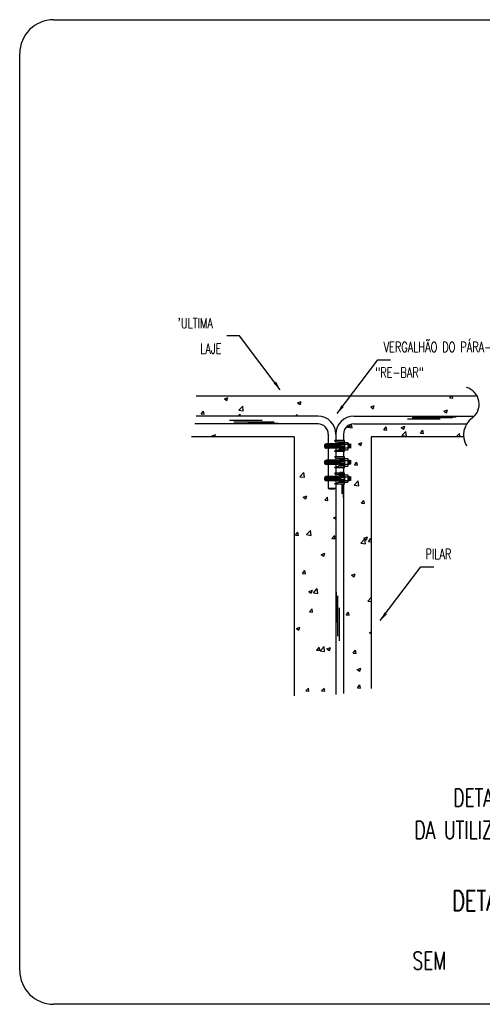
# Model space of a CAD drawing. Header units: millimetres. Extents: x 4477830 to 4478275, y -30323838 to -30323445.
# Tile 99 of 124: x 4478179 to 4478188, y -30323609 to -30323590. Entities that reach past the tile are written whole.
import ezdxf

# ---------------------------------------------------------------- set-up
doc = ezdxf.new("R2010")
doc.units = ezdxf.units.MM
doc.linetypes.add('NULL', pattern=[0])
for name, color, linetype, lineweight in [('C01', 1, 'Continuous', 30), ('C02', 2, 'Continuous', 30), ('C03', 3, 'Continuous', 30), ('C04', 4, 'Continuous', 30), ('C05', 4, 'Continuous', 30), ('P-MARGEM', 4, 'Continuous', 30)]:
    doc.layers.add(name, color=color, linetype=linetype, lineweight=lineweight)
doc.styles.add('ROMANS', font='romans.shx', dxfattribs={"width": 0.7})

msp = doc.modelspace()

# ---------------------------------------------------------------- hatches: boundary and pattern name
at = {"layer": 'C02', "linetype": 'Continuous', "true_color": 0x000000}
for points in [[(4478184.246, -30323596.868), (4478184.198, -30323596.904), (4478184.329, -30323597.031), (4478184.246, -30323596.868), (4478184.246, -30323596.868)], [(4478185.527, -30323597.336), (4478185.575, -30323597.371), (4478185.444, -30323597.498), (4478185.527, -30323597.336), (4478185.527, -30323597.336)], [(4478186.376, -30323601.402), (4478186.424, -30323601.438), (4478186.293, -30323601.565), (4478186.376, -30323601.402), (4478186.376, -30323601.402)]]:
    msp.add_hatch(color=18, dxfattribs=at).paths.add_polyline_path(points)

# ---------------------------------------------------------------- linework, layer by layer
at = {"layer": 'C01', "linetype": 'Continuous'}
for p, q in [((4478183.231, -30323597.208), (4478183.301, -30323597.181)), ((4478183.231, -30323597.208), (4478183.281, -30323597.241)), ((4478183.281, -30323597.241), (4478183.301, -30323597.181)), ((4478184.668, -30323597.288), (4478184.738, -30323597.261)), ((4478184.718, -30323597.321), (4478184.738, -30323597.261)), ((4478187.658, -30323597.191), (4478187.686, -30323597.157)), ((4478187.658, -30323597.191), (4478187.718, -30323597.196)), ((4478187.718, -30323597.196), (4478187.71, -30323597.157)), ((4478182.776, -30323597.504), (4478182.824, -30323597.447)), ((4478182.835, -30323597.509), (4478182.824, -30323597.447)), ((4478183.513, -30323597.432), (4478183.591, -30323597.35)), ((4478183.513, -30323597.432), (4478183.602, -30323597.445)), ((4478183.602, -30323597.445), (4478183.591, -30323597.35)), ((4478184.668, -30323597.288), (4478184.718, -30323597.321)), ((4478186.105, -30323597.368), (4478186.175, -30323597.341)), ((4478186.105, -30323597.368), (4478186.155, -30323597.401)), ((4478186.155, -30323597.402), (4478186.175, -30323597.341)), ((4478187.542, -30323597.448), (4478187.612, -30323597.421)), ((4478187.542, -30323597.448), (4478187.592, -30323597.482)), ((4478187.592, -30323597.482), (4478187.612, -30323597.421)), ((4478182.776, -30323597.504), (4478182.835, -30323597.509)), ((4478183.507, -30323597.55), (4478183.541, -30323597.509)), ((4478183.549, -30323597.55), (4478183.541, -30323597.509)), ((4478184.626, -30323597.55), (4478184.658, -30323597.516)), ((4478184.663, -30323597.55), (4478184.658, -30323597.516)), ((4478185.33, -30323597.665), (4478185.335, -30323597.664)), ((4478185.333, -30323597.669), (4478185.335, -30323597.664)), ((4478185.645, -30323597.755), (4478185.667, -30323597.729)), ((4478185.645, -30323597.755), (4478185.705, -30323597.76)), ((4478185.648, -30323597.763), (4478185.693, -30323597.716)), ((4478185.648, -30323597.763), (4478185.737, -30323597.776)), ((4478185.705, -30323597.76), (4478185.696, -30323597.714)), ((4478185.737, -30323597.776), (4478185.729, -30323597.704)), ((4478186.362, -30323597.818), (4478186.41, -30323597.76)), ((4478186.362, -30323597.818), (4478186.422, -30323597.823)), ((4478186.422, -30323597.823), (4478186.41, -30323597.76)), ((4478186.702, -30323597.771), (4478186.772, -30323597.744)), ((4478186.702, -30323597.771), (4478186.752, -30323597.804)), ((4478186.715, -30323597.928), (4478186.793, -30323597.847)), ((4478186.752, -30323597.804), (4478186.772, -30323597.744)), ((4478186.804, -30323597.942), (4478186.793, -30323597.847)), ((4478187.079, -30323597.881), (4478187.127, -30323597.823)), ((4478187.139, -30323597.886), (4478187.127, -30323597.823)), ((4478182.988, -30323597.933), (4478183.058, -30323597.906)), ((4478182.988, -30323597.933), (4478183.016, -30323597.952)), ((4478183.042, -30323597.952), (4478183.058, -30323597.906)), ((4478186.715, -30323597.928), (4478186.804, -30323597.942)), ((4478187.079, -30323597.881), (4478187.139, -30323597.886)), ((4478187.797, -30323597.943), (4478187.845, -30323597.886)), ((4478187.797, -30323597.943), (4478187.856, -30323597.949)), ((4478187.856, -30323597.949), (4478187.845, -30323597.886)), ((4478185.862, -30323598.093), (4478185.932, -30323598.066)), ((4478185.862, -30323598.093), (4478185.912, -30323598.127)), ((4478185.912, -30323598.127), (4478185.932, -30323598.066)), ((4478185.783, -30323598.507), (4478185.832, -30323598.45)), ((4478185.783, -30323598.507), (4478185.843, -30323598.513)), ((4478185.843, -30323598.513), (4478185.832, -30323598.45)), ((4478184.713, -30323598.737), (4478184.791, -30323598.655)), ((4478184.713, -30323598.737), (4478184.802, -30323598.75)), ((4478184.802, -30323598.75), (4478184.791, -30323598.656)), ((4478185.781, -30323598.902), (4478185.858, -30323598.821)), ((4478185.869, -30323598.916), (4478185.858, -30323598.821)), ((4478185.781, -30323598.902), (4478185.869, -30323598.916)), ((4478184.778, -30323599.141), (4478184.848, -30323599.114)), ((4478184.778, -30323599.141), (4478184.828, -30323599.174)), ((4478184.828, -30323599.174), (4478184.848, -30323599.114)), ((4478185.205, -30323599.197), (4478185.253, -30323599.139)), ((4478185.205, -30323599.197), (4478185.265, -30323599.202)), ((4478185.265, -30323599.202), (4478185.253, -30323599.139)), ((4478185.922, -30323599.259), (4478185.97, -30323599.202)), ((4478185.982, -30323599.265), (4478185.97, -30323599.202)), ((4478185.922, -30323599.259), (4478185.982, -30323599.265)), ((4478185.375, -30323599.543), (4478185.42, -30323599.526)), ((4478185.375, -30323599.543), (4478185.42, -30323599.574)), ((4478184.846, -30323599.876), (4478184.924, -30323599.795)), ((4478184.935, -30323599.89), (4478184.924, -30323599.795)), ((4478184.602, -30323599.84), (4478184.605, -30323599.839)), ((4478184.602, -30323599.847), (4478184.605, -30323599.839)), ((4478184.626, -30323599.886), (4478184.675, -30323599.829)), ((4478184.626, -30323599.886), (4478184.686, -30323599.891)), ((4478184.686, -30323599.891), (4478184.675, -30323599.829)), ((4478184.846, -30323599.876), (4478184.935, -30323599.89)), ((4478185.344, -30323599.949), (4478185.392, -30323599.891)), ((4478185.344, -30323599.949), (4478185.404, -30323599.954)), ((4478185.404, -30323599.954), (4478185.392, -30323599.891)), ((4478185.913, -30323600.042), (4478185.991, -30323599.961)), ((4478185.972, -30323599.946), (4478186.042, -30323599.919)), ((4478185.972, -30323599.946), (4478186.022, -30323599.98)), ((4478186.002, -30323600.056), (4478185.991, -30323599.961)), ((4478186.022, -30323599.98), (4478186.042, -30323599.919)), ((4478186.061, -30323600.012), (4478186.109, -30323599.954)), ((4478186.113, -30323599.976), (4478186.109, -30323599.954)), ((4478185.913, -30323600.042), (4478186.002, -30323600.056)), ((4478186.061, -30323600.012), (4478186.113, -30323600.016)), ((4478185.132, -30323600.269), (4478185.202, -30323600.242)), ((4478185.132, -30323600.269), (4478185.182, -30323600.302)), ((4478185.182, -30323600.302), (4478185.202, -30323600.242)), ((4478184.765, -30323600.638), (4478184.813, -30323600.581)), ((4478184.765, -30323600.638), (4478184.825, -30323600.644)), ((4478184.825, -30323600.644), (4478184.813, -30323600.581)), ((4478185.729, -30323600.671), (4478185.799, -30323600.644)), ((4478185.729, -30323600.671), (4478185.779, -30323600.705)), ((4478185.779, -30323600.705), (4478185.799, -30323600.644)), ((4478184.978, -30323601.016), (4478185.056, -30323600.935)), ((4478185.067, -30323601.03), (4478185.056, -30323600.935)), ((4478184.889, -30323600.994), (4478184.959, -30323600.967)), ((4478184.889, -30323600.994), (4478184.938, -30323601.027)), ((4478184.938, -30323601.027), (4478184.959, -30323600.967)), ((4478184.978, -30323601.016), (4478185.067, -30323601.03)), ((4478186.046, -30323601.181), (4478186.113, -30323601.111)), ((4478184.904, -30323601.391), (4478184.952, -30323601.333)), ((4478184.964, -30323601.396), (4478184.952, -30323601.333)), ((4478186.046, -30323601.181), (4478186.113, -30323601.192)), ((4478184.904, -30323601.391), (4478184.964, -30323601.396)), ((4478185.621, -30323601.453), (4478185.669, -30323601.396)), ((4478185.621, -30323601.453), (4478185.681, -30323601.459)), ((4478185.681, -30323601.459), (4478185.669, -30323601.396)), ((4478184.645, -30323601.719), (4478184.715, -30323601.692)), ((4478184.645, -30323601.719), (4478184.695, -30323601.752)), ((4478184.695, -30323601.752), (4478184.715, -30323601.692)), ((4478186.083, -30323601.799), (4478186.113, -30323601.787)), ((4478186.083, -30323601.799), (4478186.113, -30323601.82)), ((4478185.043, -30323602.143), (4478185.091, -30323602.085)), ((4478185.103, -30323602.148), (4478185.091, -30323602.085)), ((4478185.111, -30323602.156), (4478185.189, -30323602.074)), ((4478185.2, -30323602.169), (4478185.189, -30323602.074)), ((4478185.242, -30323602.121), (4478185.312, -30323602.095)), ((4478185.292, -30323602.155), (4478185.312, -30323602.095)), ((4478185.043, -30323602.143), (4478185.103, -30323602.148)), ((4478185.111, -30323602.156), (4478185.2, -30323602.169)), ((4478185.242, -30323602.121), (4478185.292, -30323602.155)), ((4478185.76, -30323602.205), (4478185.808, -30323602.148)), ((4478185.76, -30323602.205), (4478185.82, -30323602.211)), ((4478185.82, -30323602.211), (4478185.808, -30323602.148)), ((4478185.839, -30323602.524), (4478185.909, -30323602.497)), ((4478185.889, -30323602.558), (4478185.909, -30323602.497)), ((4478185.839, -30323602.524), (4478185.889, -30323602.558)), ((4478184.833, -30323602.947), (4478184.881, -30323602.89)), ((4478184.892, -30323602.952), (4478184.881, -30323602.89)), ((4478185.141, -30323602.947), (4478185.189, -30323602.89)), ((4478185.201, -30323602.952), (4478185.189, -30323602.89)), ((4478185.842, -30323602.885), (4478185.89, -30323602.828)), ((4478185.842, -30323602.885), (4478185.902, -30323602.891)), ((4478185.902, -30323602.891), (4478185.89, -30323602.828)), ((4478184.833, -30323602.947), (4478184.892, -30323602.952)), ((4478185.141, -30323602.947), (4478185.201, -30323602.952))]:
    msp.add_line(p, q, dxfattribs=at)
at = {"layer": 'C01'}
for p, q in [((4478183.973, -30323597.636), (4478183.329, -30323597.636)), ((4478184.209, -30323597.668), (4478183.419, -30323597.668)), ((4478187.47, -30323597.61), (4478186.826, -30323597.61)), ((4478187.707, -30323597.578), (4478186.916, -30323597.578)), ((4478187.187, -30323597.561), (4478187.781, -30323597.561)), ((4478183.69, -30323597.686), (4478184.284, -30323597.686)), ((4478185.471, -30323598.127), (4478185.196, -30323598.127)), ((4478185.472, -30323598.146), (4478185.196, -30323598.146)), ((4478185.201, -30323598.158), (4478185.201, -30323598.115)), ((4478185.469, -30323598.111), (4478185.203, -30323598.111)), ((4478185.474, -30323598.161), (4478185.203, -30323598.161)), ((4478185.213, -30323598.17), (4478185.213, -30323598.102)), ((4478185.469, -30323598.101), (4478185.215, -30323598.101)), ((4478185.475, -30323598.172), (4478185.215, -30323598.172)), ((4478185.23, -30323598.178), (4478185.23, -30323598.095)), ((4478185.26, -30323598.178), (4478185.26, -30323598.095)), ((4478185.302, -30323598.178), (4478185.302, -30323598.095)), ((4478185.349, -30323598.178), (4478185.349, -30323598.095)), ((4478185.587, -30323598.065), (4478185.477, -30323598.065)), ((4478185.587, -30323598.208), (4478185.477, -30323598.208)), ((4478185.486, -30323598.095), (4478185.493, -30323598.178)), ((4478185.587, -30323598.077), (4478185.491, -30323598.077)), ((4478185.587, -30323598.196), (4478185.491, -30323598.196)), ((4478185.504, -30323598.095), (4478185.511, -30323598.166)), ((4478185.587, -30323598.095), (4478185.505, -30323598.095)), ((4478185.587, -30323598.178), (4478185.505, -30323598.178)), ((4478185.587, -30323598.119), (4478185.514, -30323598.119)), ((4478185.587, -30323598.154), (4478185.514, -30323598.154)), ((4478185.668, -30323598.095), (4478185.676, -30323598.178)), ((4478185.687, -30323598.095), (4478185.694, -30323598.178)), ((4478185.705, -30323598.095), (4478185.71, -30323598.157)), ((4478185.471, -30323598.446), (4478185.196, -30323598.446)), ((4478185.201, -30323598.477), (4478185.201, -30323598.434)), ((4478185.469, -30323598.43), (4478185.203, -30323598.43)), ((4478185.213, -30323598.489), (4478185.213, -30323598.421)), ((4478185.469, -30323598.42), (4478185.215, -30323598.42)), ((4478185.23, -30323598.496), (4478185.23, -30323598.414)), ((4478185.26, -30323598.497), (4478185.26, -30323598.414)), ((4478185.302, -30323598.497), (4478185.302, -30323598.414)), ((4478185.349, -30323598.497), (4478185.349, -30323598.414)), ((4478185.587, -30323598.384), (4478185.477, -30323598.384)), ((4478185.486, -30323598.414), (4478185.493, -30323598.497)), ((4478185.587, -30323598.396), (4478185.491, -30323598.396)), ((4478185.504, -30323598.414), (4478185.511, -30323598.485)), ((4478185.587, -30323598.414), (4478185.505, -30323598.414)), ((4478185.587, -30323598.437), (4478185.514, -30323598.437)), ((4478185.668, -30323598.414), (4478185.676, -30323598.497)), ((4478185.687, -30323598.414), (4478185.694, -30323598.497)), ((4478185.705, -30323598.414), (4478185.71, -30323598.476)), ((4478185.472, -30323598.465), (4478185.196, -30323598.465)), ((4478185.474, -30323598.48), (4478185.203, -30323598.48)), ((4478185.475, -30323598.491), (4478185.215, -30323598.491)), ((4478185.587, -30323598.527), (4478185.477, -30323598.527)), ((4478185.587, -30323598.515), (4478185.491, -30323598.515)), ((4478185.587, -30323598.497), (4478185.505, -30323598.497)), ((4478185.587, -30323598.473), (4478185.514, -30323598.473)), ((4478185.471, -30323598.765), (4478185.196, -30323598.765)), ((4478185.472, -30323598.784), (4478185.196, -30323598.784)), ((4478185.201, -30323598.796), (4478185.201, -30323598.753)), ((4478185.469, -30323598.749), (4478185.203, -30323598.749)), ((4478185.474, -30323598.799), (4478185.203, -30323598.799)), ((4478185.213, -30323598.808), (4478185.213, -30323598.74)), ((4478185.469, -30323598.739), (4478185.215, -30323598.739)), ((4478185.475, -30323598.81), (4478185.215, -30323598.81)), ((4478185.23, -30323598.815), (4478185.23, -30323598.733)), ((4478185.26, -30323598.816), (4478185.26, -30323598.733)), ((4478185.302, -30323598.816), (4478185.302, -30323598.733)), ((4478185.349, -30323598.816), (4478185.349, -30323598.733)), ((4478185.587, -30323598.703), (4478185.477, -30323598.703)), ((4478185.486, -30323598.733), (4478185.493, -30323598.816)), ((4478185.587, -30323598.715), (4478185.491, -30323598.715)), ((4478185.504, -30323598.733), (4478185.511, -30323598.804)), ((4478185.587, -30323598.733), (4478185.505, -30323598.733)), ((4478185.587, -30323598.816), (4478185.505, -30323598.816)), ((4478185.511, -30323598.667), (4478185.511, -30323598.642)), ((4478185.587, -30323598.756), (4478185.514, -30323598.756)), ((4478185.587, -30323598.792), (4478185.514, -30323598.792)), ((4478185.543, -30323598.667), (4478185.543, -30323598.642)), ((4478185.561, -30323598.642), (4478185.561, -30323598.667)), ((4478185.668, -30323598.733), (4478185.676, -30323598.816)), ((4478185.687, -30323598.733), (4478185.694, -30323598.816)), ((4478185.705, -30323598.733), (4478185.71, -30323598.795)), ((4478185.587, -30323598.846), (4478185.477, -30323598.846)), ((4478185.587, -30323598.834), (4478185.491, -30323598.834)), ((4478185.543, -30323599.072), (4478185.543, -30323598.881)), ((4478185.561, -30323598.881), (4478185.561, -30323599.146)), ((4478185.434, -30323601.6), (4478185.434, -30323601.006)), ((4478185.451, -30323601.08), (4478185.451, -30323601.871)), ((4478185.484, -30323601.317), (4478185.484, -30323601.961))]:
    msp.add_line(p, q, dxfattribs=at)
at = {"layer": 'C02', "color": 5}
for p, q in [((4478183.531, -30323595.973), (4478183.281, -30323595.973)), ((4478184.329, -30323597.031), (4478183.531, -30323595.973)), ((4478185.444, -30323597.498), (4478186.241, -30323596.44)), ((4478186.241, -30323596.44), (4478186.491, -30323596.44)), ((4478185.402, -30323598.041), (4478185.447, -30323598.054)), ((4478185.587, -30323598.029), (4478185.403, -30323598.029)), ((4478185.587, -30323598.059), (4478185.466, -30323598.059)), ((4478185.587, -30323598.243), (4478185.587, -30323598.029)), ((4478185.468, -30323598.095), (4478185.236, -30323598.095)), ((4478185.475, -30323598.178), (4478185.236, -30323598.178)), ((4478185.402, -30323598.232), (4478185.447, -30323598.219)), ((4478185.587, -30323598.243), (4478185.403, -30323598.243)), ((4478185.587, -30323598.214), (4478185.466, -30323598.214)), ((4478185.479, -30323598.113), (4478185.468, -30323598.095)), ((4478185.468, -30323598.095), (4478185.475, -30323598.178)), ((4478185.483, -30323598.16), (4478185.475, -30323598.178)), ((4478185.486, -30323598.095), (4478185.479, -30323598.113)), ((4478185.493, -30323598.178), (4478185.483, -30323598.16)), ((4478185.497, -30323598.113), (4478185.486, -30323598.095)), ((4478185.501, -30323598.16), (4478185.493, -30323598.178)), ((4478185.504, -30323598.095), (4478185.497, -30323598.113)), ((4478185.508, -30323598.172), (4478185.501, -30323598.16)), ((4478185.509, -30323598.102), (4478185.504, -30323598.095)), ((4478185.587, -30323598.081), (4478185.587, -30323598.192)), ((4478185.594, -30323598.063), (4478185.654, -30323598.063)), ((4478185.594, -30323598.099), (4478185.654, -30323598.099)), ((4478185.594, -30323598.173), (4478185.654, -30323598.173)), ((4478185.594, -30323598.209), (4478185.654, -30323598.209)), ((4478185.661, -30323598.191), (4478185.661, -30323598.081)), ((4478185.668, -30323598.095), (4478185.661, -30323598.113)), ((4478185.661, -30323598.113), (4478185.661, -30323598.112)), ((4478185.665, -30323598.16), (4478185.661, -30323598.17)), ((4478185.676, -30323598.178), (4478185.665, -30323598.16)), ((4478185.679, -30323598.113), (4478185.668, -30323598.095)), ((4478185.683, -30323598.16), (4478185.676, -30323598.178)), ((4478185.687, -30323598.095), (4478185.679, -30323598.113)), ((4478185.694, -30323598.178), (4478185.683, -30323598.16)), ((4478185.698, -30323598.113), (4478185.687, -30323598.095)), ((4478185.701, -30323598.16), (4478185.694, -30323598.178)), ((4478185.705, -30323598.095), (4478185.698, -30323598.113)), ((4478185.71, -30323598.175), (4478185.701, -30323598.16)), ((4478185.71, -30323598.104), (4478185.705, -30323598.095)), ((4478185.71, -30323598.104), (4478185.71, -30323598.175)), ((4478185.468, -30323598.414), (4478185.236, -30323598.414)), ((4478185.402, -30323598.36), (4478185.447, -30323598.373)), ((4478185.587, -30323598.348), (4478185.403, -30323598.348)), ((4478185.587, -30323598.378), (4478185.466, -30323598.378)), ((4478185.468, -30323598.414), (4478185.475, -30323598.497)), ((4478185.479, -30323598.432), (4478185.468, -30323598.414)), ((4478185.486, -30323598.414), (4478185.479, -30323598.432)), ((4478185.497, -30323598.432), (4478185.486, -30323598.414)), ((4478185.504, -30323598.414), (4478185.497, -30323598.432)), ((4478185.509, -30323598.421), (4478185.504, -30323598.414)), ((4478185.587, -30323598.562), (4478185.587, -30323598.348)), ((4478185.587, -30323598.4), (4478185.587, -30323598.511)), ((4478185.594, -30323598.382), (4478185.654, -30323598.382)), ((4478185.594, -30323598.418), (4478185.654, -30323598.418)), ((4478185.661, -30323598.51), (4478185.661, -30323598.4)), ((4478185.668, -30323598.414), (4478185.661, -30323598.432)), ((4478185.661, -30323598.432), (4478185.661, -30323598.431)), ((4478185.679, -30323598.432), (4478185.668, -30323598.414)), ((4478185.687, -30323598.414), (4478185.679, -30323598.432)), ((4478185.698, -30323598.432), (4478185.687, -30323598.414)), ((4478185.705, -30323598.414), (4478185.698, -30323598.432)), ((4478185.71, -30323598.423), (4478185.705, -30323598.414)), ((4478185.71, -30323598.423), (4478185.71, -30323598.494)), ((4478185.475, -30323598.497), (4478185.236, -30323598.497)), ((4478185.402, -30323598.55), (4478185.447, -30323598.538)), ((4478185.587, -30323598.562), (4478185.403, -30323598.562)), ((4478185.587, -30323598.533), (4478185.466, -30323598.533)), ((4478185.483, -30323598.479), (4478185.475, -30323598.497)), ((4478185.493, -30323598.497), (4478185.483, -30323598.479)), ((4478185.501, -30323598.479), (4478185.493, -30323598.497)), ((4478185.508, -30323598.491), (4478185.501, -30323598.479)), ((4478185.594, -30323598.492), (4478185.654, -30323598.492)), ((4478185.594, -30323598.528), (4478185.654, -30323598.528)), ((4478185.665, -30323598.479), (4478185.661, -30323598.489)), ((4478185.676, -30323598.497), (4478185.665, -30323598.479)), ((4478185.683, -30323598.479), (4478185.676, -30323598.497)), ((4478185.694, -30323598.497), (4478185.683, -30323598.479)), ((4478185.701, -30323598.479), (4478185.694, -30323598.497)), ((4478185.71, -30323598.494), (4478185.701, -30323598.479)), ((4478185.468, -30323598.733), (4478185.236, -30323598.733)), ((4478185.475, -30323598.816), (4478185.236, -30323598.816)), ((4478185.402, -30323598.679), (4478185.447, -30323598.691)), ((4478185.587, -30323598.667), (4478185.403, -30323598.667)), ((4478185.587, -30323598.697), (4478185.466, -30323598.697)), ((4478185.479, -30323598.751), (4478185.468, -30323598.733)), ((4478185.468, -30323598.733), (4478185.475, -30323598.816)), ((4478185.483, -30323598.798), (4478185.475, -30323598.816)), ((4478185.486, -30323598.733), (4478185.479, -30323598.751)), ((4478185.493, -30323598.816), (4478185.483, -30323598.798)), ((4478185.497, -30323598.751), (4478185.486, -30323598.733)), ((4478185.501, -30323598.798), (4478185.493, -30323598.816)), ((4478185.504, -30323598.733), (4478185.497, -30323598.751)), ((4478185.508, -30323598.81), (4478185.501, -30323598.798)), ((4478185.509, -30323598.74), (4478185.504, -30323598.733)), ((4478185.587, -30323598.881), (4478185.587, -30323598.667)), ((4478185.587, -30323598.719), (4478185.587, -30323598.83)), ((4478185.594, -30323598.701), (4478185.654, -30323598.701)), ((4478185.594, -30323598.737), (4478185.654, -30323598.737)), ((4478185.594, -30323598.811), (4478185.654, -30323598.811)), ((4478185.661, -30323598.829), (4478185.661, -30323598.719)), ((4478185.668, -30323598.733), (4478185.661, -30323598.751)), ((4478185.661, -30323598.751), (4478185.661, -30323598.75)), ((4478185.665, -30323598.798), (4478185.661, -30323598.808)), ((4478185.676, -30323598.816), (4478185.665, -30323598.798)), ((4478185.679, -30323598.751), (4478185.668, -30323598.733)), ((4478185.683, -30323598.798), (4478185.676, -30323598.816)), ((4478185.687, -30323598.733), (4478185.679, -30323598.751)), ((4478185.694, -30323598.816), (4478185.683, -30323598.798)), ((4478185.698, -30323598.751), (4478185.687, -30323598.733)), ((4478185.701, -30323598.798), (4478185.694, -30323598.816)), ((4478185.705, -30323598.733), (4478185.698, -30323598.751)), ((4478185.71, -30323598.813), (4478185.701, -30323598.798)), ((4478185.71, -30323598.742), (4478185.705, -30323598.733)), ((4478185.71, -30323598.742), (4478185.71, -30323598.813)), ((4478185.27, -30323598.96), (4478185.288, -30323598.979)), ((4478185.27, -30323598.96), (4478185.42, -30323598.96)), ((4478185.288, -30323598.979), (4478185.395, -30323598.979)), ((4478185.42, -30323598.96), (4478185.395, -30323598.979)), ((4478185.402, -30323598.869), (4478185.447, -30323598.857)), ((4478185.587, -30323598.881), (4478185.403, -30323598.881)), ((4478185.587, -30323598.851), (4478185.466, -30323598.851)), ((4478185.594, -30323598.847), (4478185.654, -30323598.847)), ((4478186.293, -30323601.565), (4478187.091, -30323600.507)), ((4478187.091, -30323600.507), (4478187.341, -30323600.507))]:
    msp.add_line(p, q, dxfattribs=at)
for centre, radius, start, end in [((4478187.892, -30323597.313), 0.341, 304.928, 74.5886), ((4478188.335, -30323597.92), 0.41, 125.135, 210.763), ((4478185.403, -30323598.035), 0.00594, 90, 257.32), ((4478185.432, -30323598.136), 0.0842, 280.632, 79.3685), ((4478185.236, -30323598.136), 0.0416, 90, 270), ((4478185.403, -30323598.237), 0.00594, 102.68, 270), ((4478185.686, -30323598.136), 0.0982, 158.101, 201.899), ((4478185.615, -30323598.191), 0.0274, 138.021, 221.979), ((4478185.616, -30323598.081), 0.028, 139.082, 220.918), ((4478185.633, -30323598.081), 0.0274, 318.08, 41.9197), ((4478185.562, -30323598.136), 0.0982, 338.101, 21.8991), ((4478185.633, -30323598.191), 0.0274, 318.08, 41.9197), ((4478185.236, -30323598.455), 0.0416, 90, 270), ((4478185.403, -30323598.354), 0.00594, 90, 257.32), ((4478185.432, -30323598.455), 0.0842, 280.632, 79.3685), ((4478185.686, -30323598.455), 0.0982, 158.101, 201.899), ((4478185.616, -30323598.4), 0.028, 139.082, 220.918), ((4478185.633, -30323598.4), 0.0274, 318.08, 41.9197), ((4478185.562, -30323598.455), 0.0982, 338.101, 21.8991), ((4478185.403, -30323598.556), 0.00594, 102.68, 270), ((4478185.615, -30323598.51), 0.0274, 138.021, 221.979), ((4478185.633, -30323598.51), 0.0274, 318.08, 41.9197), ((4478185.236, -30323598.774), 0.0416, 90, 270), ((4478185.403, -30323598.673), 0.00594, 90, 257.32), ((4478185.432, -30323598.774), 0.0842, 280.632, 79.3685), ((4478185.686, -30323598.774), 0.0982, 158.101, 201.899), ((4478185.615, -30323598.829), 0.0274, 138.021, 221.979), ((4478185.616, -30323598.719), 0.028, 139.082, 220.918), ((4478185.633, -30323598.719), 0.0274, 318.08, 41.9197), ((4478185.562, -30323598.774), 0.0982, 338.101, 21.8991), ((4478185.633, -30323598.829), 0.0274, 318.08, 41.9197), ((4478185.403, -30323598.875), 0.00594, 102.68, 270)]:
    msp.add_arc(centre, radius, start, end, dxfattribs=at)
at = {"layer": 'C03', "color": 116, "true_color": 0x136734}
for p, q in [((4478188.195, -30323597.157), (4478182.677, -30323597.157)), ((4478185.07, -30323597.55), (4478182.679, -30323597.55)), ((4478185.77, -30323597.55), (4478188.138, -30323597.55)), ((4478185.07, -30323597.7), (4478182.65, -30323597.7)), ((4478185.77, -30323597.7), (4478187.989, -30323597.7)), ((4478184.602, -30323597.952), (4478182.587, -30323597.952)), ((4478184.602, -30323597.952), (4478184.602, -30323603.041)), ((4478185.27, -30323597.9), (4478185.27, -30323598.095)), ((4478185.42, -30323597.9), (4478185.42, -30323598.029)), ((4478185.42, -30323597.9), (4478185.42, -30323598.029)), ((4478185.42, -30323598.046), (4478185.42, -30323598.095)), ((4478185.42, -30323598.046), (4478185.42, -30323598.095)), ((4478185.42, -30323598.046), (4478185.42, -30323598.095)), ((4478185.57, -30323597.9), (4478185.57, -30323598.029)), ((4478187.927, -30323597.952), (4478186.113, -30323597.952)), ((4478186.113, -30323597.952), (4478186.113, -30323602.899)), ((4478185.27, -30323598.178), (4478185.27, -30323598.414)), ((4478185.42, -30323598.178), (4478185.42, -30323598.227)), ((4478185.42, -30323598.243), (4478185.42, -30323598.348)), ((4478185.57, -30323598.243), (4478185.57, -30323598.348)), ((4478185.27, -30323598.402), (4478185.27, -30323598.414)), ((4478185.42, -30323598.365), (4478185.42, -30323598.414)), ((4478185.27, -30323598.497), (4478185.27, -30323598.733)), ((4478185.42, -30323598.497), (4478185.42, -30323598.545)), ((4478185.42, -30323598.562), (4478185.42, -30323598.667)), ((4478185.57, -30323598.562), (4478185.57, -30323598.667)), ((4478185.27, -30323598.673), (4478185.27, -30323598.733)), ((4478185.27, -30323598.721), (4478185.27, -30323598.733)), ((4478185.27, -30323598.816), (4478185.27, -30323598.96)), ((4478185.42, -30323598.642), (4478185.42, -30323598.733)), ((4478185.42, -30323598.684), (4478185.42, -30323598.733)), ((4478185.42, -30323598.689), (4478185.42, -30323598.733)), ((4478185.42, -30323598.816), (4478185.42, -30323598.864)), ((4478185.42, -30323598.816), (4478185.42, -30323598.864)), ((4478185.42, -30323598.816), (4478185.42, -30323598.864)), ((4478185.57, -30323598.642), (4478185.57, -30323598.667)), ((4478185.42, -30323598.881), (4478185.42, -30323603.017)), ((4478185.57, -30323598.881), (4478185.57, -30323602.998))]:
    msp.add_line(p, q, dxfattribs=at)
for centre, radius, start, end in [((4478185.07, -30323597.9), 0.35, 0, 90), ((4478185.77, -30323597.9), 0.35, 90, 180), ((4478185.07, -30323597.9), 0.2, 0, 90), ((4478185.77, -30323597.9), 0.2, 90, 180)]:
    msp.add_arc(centre, radius, start, end, dxfattribs=at)
at = {"layer": 'P-MARGEM', "color": 18, "true_color": 0x000000}
for p, q in [((4478179.878, -30323589.759), (4478199.151, -30323589.759)), ((4478179.213, -30323608.438), (4478179.213, -30323590.424)), ((4478199.151, -30323609.103), (4478179.878, -30323609.103))]:
    msp.add_line(p, q, dxfattribs=at)
for centre, start, end in [((4478179.878, -30323590.424), 90, 180), ((4478179.878, -30323608.438), 180, 270)]:
    msp.add_arc(centre, 0.665, start, end, dxfattribs=at)

# ---------------------------------------------------------------- texts
at = {"layer": 'C03', "color": 18, "linetype": 'NULL', "true_color": 0x000000, "attachment_point": 7, "line_spacing_factor": 0.798, "style": 'ROMANS'}
for s, insert, char_height, width in [("'ULTIMA", (4478182.316, -30323595.822), 0.2, 2.17183), ('LAJE', (4478182.756, -30323596.322), 0.2, 1.29548), ('VERGALHÃO DO PÁRA-RAIOS', (4478186.357, -30323596.29), 0.20004, 8.59207), ('"RE-BAR"', (4478186.196, -30323596.79), 0.2, 2.89577), ('PILAR', (4478187.179, -30323600.357), 0.2, 1.56219)]:
    msp.add_mtext(s, dxfattribs=dict(at, insert=insert, char_height=char_height, width=width))
at = {"layer": 'C04', "color": 5, "linetype": 'NULL', "char_height": 0.35, "line_spacing_factor": 0.798, "style": 'ROMANS'}
for s, insert, width, attachment_point in [('DETALHE GENÉRICO', (4478189.306, -30323605.22), 10.1, 8), ('DA UTILIZAÇÃO DOS RE-BAR', (4478189.306, -30323605.955), 15.26667, 8), ('SEM     ESCALA', (4478186.925, -30323608.42), 9.33333, 7)]:
    msp.add_mtext(s, dxfattribs=dict(at, insert=insert, width=width, attachment_point=attachment_point))
at = {"layer": 'C05', "color": 18, "linetype": 'NULL', "true_color": 0x000000, "insert": (4478187.701, -30323607.27), "char_height": 0.4, "width": 6.47619, "attachment_point": 7, "line_spacing_factor": 0.798, "style": 'ROMANS'}
msp.add_mtext('DETALHE 0', dxfattribs=at)

doc.saveas('drawing.dxf')
